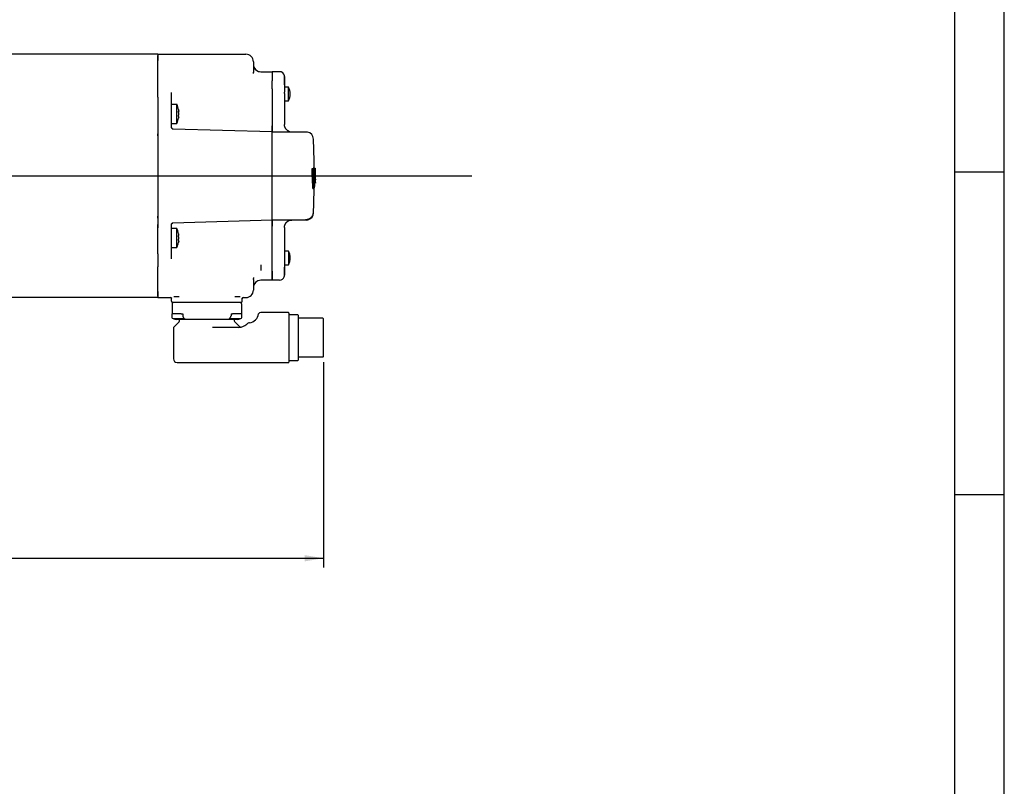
# Model space of a CAD drawing. Header units: millimetres. Extents: x 0 to 847, y -3 to 594.
# Tile 7 of 8: x 649 to 847, y 151 to 306. Entities that reach past the tile are written whole.
import ezdxf
from ezdxf.enums import TextEntityAlignment as Align
from ezdxf.lldxf.tags import DXFTag

# ---------------------------------------------------------------- set-up
doc = ezdxf.new("R2010")
doc.units = ezdxf.units.MM
for name, color, linetype in [('315594', 7, 'Continuous'), ('315980', 7, 'Continuous'), ('315995', 7, 'Continuous'), ('316030', 7, 'Continuous'), ('Default', 7, 'Continuous')]:
    doc.layers.add(name, color=color, linetype=linetype)
doc.styles.add('SEACAD_Arial', font='arial.ttf')
tags = doc.linetypes.add('CENTER2', pattern=[28.575, 19.05, -3.175, 3.175, -3.175]).pattern_tags.tags
tags[10:11] = [DXFTag(74, 4), DXFTag(75, 0), DXFTag(340, '0'), DXFTag(46, 0.0), DXFTag(50, 0.0), DXFTag(44, 0.0), DXFTag(45, 0.0)]
tags[8:9] = [DXFTag(74, 4), DXFTag(75, 0), DXFTag(340, '0'), DXFTag(46, 0.0), DXFTag(50, 0.0), DXFTag(44, 0.0), DXFTag(45, 0.0)]
tags[6:7] = [DXFTag(74, 4), DXFTag(75, 0), DXFTag(340, '0'), DXFTag(46, 0.0), DXFTag(50, 0.0), DXFTag(44, 0.0), DXFTag(45, 0.0)]
tags[4:5] = [DXFTag(74, 4), DXFTag(75, 0), DXFTag(340, '0'), DXFTag(46, 0.0), DXFTag(50, 0.0), DXFTag(44, 0.0), DXFTag(45, 0.0)]
doc.dimstyles.new('ISO', dxfattribs={"dimtxt": 3.75, "dimasz": 3.75, "dimexe": 1.875, "dimexo": 1.125, "dimgap": 1.875, "dimtad": 1, "dimlfac": 2, "dimdsep": 46, "dimtxsty": 'SEACAD_Arial', "dimblk1": '_SE_FILLED', "dimblk2": '_SE_FILLED', "dimsah": 1, "dimcen": 1.875, "dimadec": 0, "dimazin": 0, "dimtfac": 1, "dimtdec": 3, "dimtmove": 0, "dimatfit": 3, "dimfxl": 1, "dimtolj": 1, "dimarcsym": 0})

# ---------------------------------------------------------------- blocks, each defined once
blk = doc.blocks.new('SEANNOT_GROUP29')
at = {"layer": 'Default', "color": 7, "linetype": 'CENTER2'}
blk.add_line((220.18, 274.03), (739.73, 274.03), dxfattribs=at)
blk = doc.blocks.new('SE3')
at = {"color": 7, "linetype": 'Continuous'}
for p, q in [((847, -0.12), (847, 593.88)), ((837, 9.88), (837, 583.88)), ((837, 274.88), (847, 274.88)), ((837, 209.88), (847, 209.88))]:
    blk.add_line(p, q, dxfattribs=at)
blk = doc.blocks.new('SE2')
at = {"layer": 'Default'}
blk.add_blockref('SE3', (0, 0), dxfattribs=at)
blk = doc.blocks.new('SE13')
at = {"layer": '315594', "color": 7, "linetype": 'Continuous'}
for p, q in [((679.35, 248.28), (679.35, 246.28)), ((693.3, 248.28), (693.3, 246.28)), ((681.14, 246.28), (679.27, 246.28)), ((679.27, 246.28), (679.27, 245.53)), ((681.14, 246.28), (681.46, 246.28)), ((681.46, 246.28), (681.46, 245.88)), ((691.19, 246.28), (691.51, 246.28)), ((691.19, 246.28), (691.19, 245.88)), ((693.38, 246.28), (691.51, 246.28)), ((693.38, 245.53), (693.38, 246.28)), ((702.75, 246.5), (697.16, 246.5)), ((702.85, 246.4), (702.85, 236.53)), ((704.6, 246.08), (702.85, 246.08)), ((679.52, 245.28), (681.82, 245.28)), ((680.77, 244.7), (679.71, 243.65)), ((682.1, 245.13), (680.1, 245.13)), ((690.55, 245.13), (682.1, 245.13)), ((692.55, 245.13), (690.55, 245.13)), ((690.83, 245.28), (693.13, 245.28)), ((692.86, 243.73), (691.88, 244.7)), ((704.7, 245.98), (704.7, 236.95)), ((709.7, 245.37), (704.7, 245.37)), ((709.8, 237.67), (709.8, 245.27)), ((679.57, 243.3), (679.57, 237.18)), ((688.83, 243.5), (687.55, 243.5)), ((691.92, 243.5), (688.83, 243.5)), ((691.94, 243.5), (691.9, 243.5)), ((692.67, 243.5), (691.92, 243.5)), ((692.67, 243.5), (691.92, 243.5)), ((680.32, 236.43), (684.96, 236.43)), ((684.96, 236.43), (694.15, 236.43)), ((694.15, 236.43), (702.75, 236.43)), ((702.85, 236.85), (704.6, 236.85)), ((704.7, 237.57), (709.7, 237.57))]:
    blk.add_line(p, q, dxfattribs=at)
for centre, radius, start, end in [((679.6, 248.28), 0.25, 90, 180), ((693.05, 248.28), 0.25, 0, 90), ((694.65, 246.53), 2.1, 277.6252, 352.3307), ((697.16, 246), 0.5, 89.5623, 150.0562), ((702.75, 246.4), 0.1, 0, 90), ((704.6, 245.98), 0.1, 0, 90), ((679.52, 245.53), 0.25, 180, 270), ((680.1, 245.88), 0.75, 233.4629, 270), ((680.59, 244.88), 0.25, 315, 90), ((692.06, 244.88), 0.25, 90, 225), ((692.55, 245.88), 0.75, 270, 305.6053), ((692.67, 245.96), 2.45, 270.0018, 313.7639), ((693.13, 245.53), 0.25, 270, 0), ((695.06, 243.46), 0.999, 97.5419, 133.7722), ((697.94, 239.3), 6.05, 123.1489, 125.9495), ((709.7, 245.27), 0.1, 0, 90), ((680.07, 243.3), 0.5, 135, 180), ((687.5, 240.9), 2.61, 88.7261, 90.4537), ((693.21, 244.08), 0.5, 224.9999, 276.9866), ((692.67, 245.96), 2.45, 286.1443, 286.1702), ((692.67, 245.96), 2.45, 286.1444, 286.1703), ((680.32, 237.18), 0.75, 180, 270), ((684.54, 631.84), 395.41, 270.0612, 270.0847), ((702.75, 236.53), 0.1, 270, 0), ((704.6, 236.95), 0.1, 270, 0), ((709.7, 237.67), 0.1, 270, 0)]:
    blk.add_arc(centre, radius, start, end, dxfattribs=at)
for points, knots in [([(681.46, 245.88), (681.46, 245.82), (681.48, 245.77), (681.51, 245.66), (681.54, 245.61), (681.62, 245.48), (681.69, 245.41), (681.82, 245.28), (681.89, 245.23), (682.01, 245.15), (682.06, 245.13), (682.1, 245.13)], [0, 0, 0, 0, 0.125, 0.125, 0.25, 0.25, 0.5, 0.5, 0.75, 0.75, 1, 1, 1, 1]), ([(690.55, 245.13), (690.59, 245.13), (690.65, 245.15), (690.76, 245.23), (690.83, 245.28), (690.93, 245.37), (690.96, 245.41), (691.02, 245.48), (691.06, 245.53), (691.11, 245.61), (691.14, 245.66), (691.17, 245.77), (691.19, 245.82), (691.19, 245.88)], [0, 0, 0, 0, 0.25, 0.25, 0.5, 0.5, 0.625, 0.625, 0.75, 0.75, 0.875, 0.875, 1, 1, 1, 1])]:
    blk.add_open_spline(points, degree=3, knots=knots, dxfattribs=at)
at = {"layer": '315980', "color": 7, "linetype": 'Continuous'}
for p, q in [((676.45, 298.53), (591.7, 298.53)), ((676.45, 298.53), (676.45, 297.29)), ((676.45, 289.87), (676.45, 289.7)), ((676.45, 284.51), (676.45, 283.59)), ((676.45, 283.59), (676.45, 282.53)), ((676.45, 282.53), (676.45, 265.53)), ((676.45, 265.53), (676.45, 264.47)), ((676.45, 264.47), (676.45, 263.55)), ((676.45, 258.36), (676.45, 258.19)), ((676.45, 250.77), (676.45, 249.53)), ((676.45, 249.53), (591.7, 249.53))]:
    blk.add_line(p, q, dxfattribs=at)
at = {"layer": '315995', "color": 7, "linetype": 'Continuous'}
for p, q in [((676.45, 298.53), (694.2, 298.53)), ((676.45, 297.04), (676.45, 298.28)), ((676.45, 292.34), (676.45, 297.04)), ((695.7, 297.03), (695.7, 296.79)), ((695.7, 296.79), (695.7, 294.86)), ((695.7, 296.5), (695.7, 294.86)), ((695.71, 294.68), (695.68, 294.92)), ((697.2, 295.03), (697.2, 295)), ((697.2, 295.03), (699.45, 295.03)), ((699.45, 295.03), (699.45, 293.18)), ((676.45, 289.87), (676.45, 292.34)), ((699.45, 291.9), (699.45, 293.08)), ((676.45, 289.87), (676.45, 289.7)), ((676.45, 289.7), (676.45, 288.33)), ((679.2, 289.62), (679.2, 290.7)), ((676.45, 288.33), (676.45, 283.83)), ((679.2, 289.45), (679.2, 289.62)), ((679.2, 288.31), (679.2, 289.45)), ((680.27, 288.45), (679.2, 288.45)), ((679.2, 283.74), (679.2, 288.31)), ((680.27, 284.6), (680.27, 288.45)), ((680.61, 287.4), (680.64, 287.27)), ((680.64, 285.79), (680.61, 285.65)), ((680.62, 287.03), (680.65, 287.03)), ((680.65, 286.03), (680.62, 286.03)), ((679.2, 284.6), (680.27, 284.6)), ((679.2, 283.7), (679.2, 283.74)), ((679.24, 283.64), (679.2, 283.73)), ((699.45, 284.14), (699.45, 282.96)), ((676.45, 282.11), (676.45, 282.53)), ((676.45, 282.11), (676.45, 265.95)), ((679.2, 283.66), (679.2, 283.68)), ((679.44, 283.52), (699.45, 282.96)), ((676.45, 265.53), (676.45, 265.95)), ((676.45, 259.72), (676.45, 264.23)), ((679.2, 264.33), (679.24, 264.42)), ((679.2, 264.38), (679.2, 264.4)), ((679.2, 264.32), (679.2, 264.36)), ((679.2, 259.75), (679.2, 264.32)), ((699.45, 265.1), (679.44, 264.54)), ((699.45, 265.1), (699.45, 263.92)), ((680.27, 263.45), (679.2, 263.45)), ((680.27, 259.6), (680.27, 263.45)), ((680.61, 262.4), (680.64, 262.27)), ((680.62, 262.03), (680.65, 262.03)), ((699.45, 256.44), (699.45, 263.86)), ((680.64, 260.79), (680.61, 260.65)), ((680.65, 261.03), (680.62, 261.03)), ((676.45, 258.36), (676.45, 259.72)), ((676.45, 258.36), (676.45, 258.19)), ((676.45, 258.19), (676.45, 255.72)), ((679.2, 258.61), (679.2, 259.75)), ((679.2, 259.6), (680.27, 259.6)), ((679.2, 258.44), (679.2, 258.61)), ((679.2, 257.36), (679.2, 258.44)), ((699.45, 254.98), (699.45, 256.16)), ((676.45, 251.02), (676.45, 255.72)), ((699.45, 253.03), (699.45, 254.85)), ((695.68, 253.14), (695.71, 253.38)), ((695.7, 253.2), (695.7, 251.53)), ((695.7, 253.2), (695.7, 251.27)), ((699.45, 253.03), (697.2, 253.03)), ((676.45, 249.78), (676.45, 251.02)), ((695.7, 251.27), (695.7, 251.03)), ((676.45, 249.53), (678.95, 249.53)), ((679.17, 249.49), (679.23, 249.38)), ((679.2, 248.78), (679.2, 249.38)), ((680.7, 248.53), (679.45, 248.53)), ((691.95, 248.53), (680.7, 248.53)), ((693.2, 248.53), (691.95, 248.53)), ((693.42, 249.38), (693.48, 249.49)), ((693.42, 249.38), (693.48, 249.49)), ((693.45, 248.78), (693.45, 249.38)), ((693.7, 249.53), (694.2, 249.53))]:
    blk.add_line(p, q, dxfattribs=at)
for centre, radius, start, end in [((697.2, 296.53), 1.5, 180.0001, 270), ((705.6, 299.33), 10.35, 198.3869, 201.0996), ((697.2, 296.5), 1.5, 201.1995, 270.0064), ((670.3, 290.22), 8.92, 3.0721, 3.8238), ((676.2, 286.53), 4.5, 11.207, 25.3266), ((679.44, 286.53), 1.22, 349.4688, 10.5312), ((679.45, 283.77), 0.25, 180.0035, 196.6089), ((679.45, 283.77), 0.25, 179.999, 197.3558), ((676.2, 286.53), 4.5, 334.6734, 348.7849), ((679.45, 283.71), 0.245, 181.1122, 191.1226), ((679.45, 283.77), 0.25, 200.9765, 268.8949), ((679.45, 283.77), 0.25, 247.6092, 268.3969), ((679.45, 283.77), 0.25, 250.0067, 268.4), ((679.45, 264.35), 0.245, 168.8533, 178.8796), ((679.45, 264.29), 0.25, 162.6428, 180), ((679.45, 264.29), 0.25, 91.1052, 159.022), ((679.45, 264.29), 0.25, 91.6, 109.9956), ((676.2, 261.53), 4.5, 11.207, 25.3266), ((676.2, 261.53), 4.5, 334.6734, 348.7849), ((679.44, 261.53), 1.22, 349.4688, 10.5312), ((714.06, 256.22), 16.9, 180.2885, 184.1552), ((697.2, 251.53), 1.5, 90, 180), ((680.35, 229.94), 19.47, 93.2942, 93.3751), ((679.45, 248.78), 0.25, 180, 270), ((680.25, 225.6), 24.07, 88.916, 91.4636), ((692.41, 225.75), 23.91, 88.5284, 91.0975), ((693.2, 248.78), 0.25, 270, 0), ((692.36, 232.83), 16.58, 86.24, 86.335), ((693.7, 249.38), 0.25, 154.6128, 179.993)]:
    blk.add_arc(centre, radius, start, end, dxfattribs=at)
for centre, major_axis, start_param, end_param in [((694.2, 297.03), (0, -1.5), 1.570796, 3.141593), ((694.2, 251.03), (0, 1.5), 3.141593, 4.712389), ((678.95, 249.28), (0, 0.25), 4.712389, 6.283185), ((693.7, 249.28), (0, 0.25), 0, 1.570796)]:
    blk.add_ellipse(centre, major_axis=major_axis, ratio=0.999848, start_param=start_param, end_param=end_param, dxfattribs=at)
for points, weights in [([(695.7, 294.86), (695.7, 294.87), (695.69, 294.89), (695.68, 294.9)], [1.16488523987, 1.139958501, 1.11785801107, 1.09858377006]), ([(679.2, 283.7), (679.2, 283.69), (679.2, 283.68), (679.2, 283.66)], [1.1650281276, 1.13781580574, 1.11396886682, 1.09348731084]), ([(679.18, 249.48), (679.19, 249.45), (679.2, 249.41), (679.2, 249.38)], [1.03045518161, 1.05834665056, 1.10539579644, 1.17160261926])]:
    blk.add_rational_spline(points, weights, degree=3, dxfattribs=at)
for points, knots in [([(680.64, 286.75), (680.63, 286.78), (680.62, 286.81), (680.62, 286.89), (680.61, 286.93), (680.61, 287), (680.62, 287.03), (680.62, 287.06), (680.63, 287.06), (680.64, 287.05)], [0, 0, 0, 0, 0.25, 0.25, 0.5, 0.5, 0.75, 0.75, 1, 1, 1, 1]), ([(680.64, 286.01), (680.63, 286), (680.62, 286), (680.62, 286.03), (680.61, 286.06), (680.61, 286.13), (680.62, 286.17), (680.62, 286.24), (680.63, 286.28), (680.64, 286.31)], [0, 0, 0, 0, 0.25, 0.25, 0.5, 0.5, 0.75, 0.75, 1, 1, 1, 1]), ([(680.64, 287.05), (680.64, 287.04), (680.65, 287.03), (680.65, 287.04), (680.66, 287.05), (680.66, 287.12), (680.65, 287.19), (680.64, 287.27)], [0, 0, 0, 0, 0.25, 0.25, 0.5, 0.5, 1, 1, 1, 1]), ([(680.64, 285.79), (680.64, 285.83), (680.65, 285.87), (680.65, 285.94), (680.66, 285.96), (680.66, 286.03), (680.65, 286.04), (680.64, 286.01)], [0, 0, 0, 0, 0.25, 0.25, 0.5, 0.5, 1, 1, 1, 1]), ([(699.45, 281.59), (699.45, 281.62), (699.45, 281.67), (699.45, 281.75), (699.45, 281.83), (699.45, 281.9), (699.45, 281.98), (699.45, 282.06), (699.45, 282.19), (699.45, 282.37), (699.45, 282.57), (699.45, 282.74), (699.45, 282.85), (699.45, 282.91), (699.45, 282.94), (699.45, 282.96), (699.45, 282.96), (699.45, 282.96)], [0, 0, 0, 0, 0.03511, 0.070496, 0.10611, 0.141902, 0.177818, 0.213807, 0.249815, 0.371417, 0.49942, 0.616486, 0.749072, 0.804652, 0.874311, 0.955134, 1, 1, 1, 1]), ([(699.45, 266.47), (699.45, 268.99), (699.45, 274.03), (699.45, 279.07), (699.45, 281.59)], [0, 0, 0, 0, 0.5, 1, 1, 1, 1]), ([(699.45, 265.1), (699.45, 265.1), (699.45, 265.1), (699.45, 265.1), (699.45, 265.12), (699.45, 265.15), (699.45, 265.21), (699.45, 265.32), (699.45, 265.49), (699.45, 265.69), (699.45, 265.89), (699.45, 266.06), (699.45, 266.19), (699.45, 266.33), (699.45, 266.42), (699.45, 266.47)], [0, 0, 0, 0, 0.026038, 0.067682, 0.12587, 0.195637, 0.251349, 0.384105, 0.50136, 0.62921, 0.750714, 0.813574, 0.876261, 0.938493, 1, 1, 1, 1]), ([(679.2, 264.38), (679.2, 264.38), (679.2, 264.37), (679.2, 264.36), (679.2, 264.36)], [0.8896097, 0.8896097, 0.8896097, 0.8896097, 0.9247743, 1, 1, 1, 1]), ([(680.64, 261.75), (680.63, 261.78), (680.62, 261.81), (680.62, 261.89), (680.61, 261.93), (680.61, 262), (680.62, 262.03), (680.62, 262.06), (680.63, 262.06), (680.64, 262.05)], [0, 0, 0, 0, 0.25, 0.25, 0.5, 0.5, 0.75, 0.75, 1, 1, 1, 1]), ([(680.64, 262.05), (680.64, 262.04), (680.65, 262.03), (680.65, 262.04), (680.66, 262.05), (680.66, 262.12), (680.65, 262.19), (680.64, 262.27)], [0, 0, 0, 0, 0.25, 0.25, 0.5, 0.5, 1, 1, 1, 1]), ([(680.64, 261.01), (680.63, 261), (680.62, 261), (680.62, 261.03), (680.61, 261.06), (680.61, 261.13), (680.62, 261.17), (680.62, 261.24), (680.63, 261.28), (680.64, 261.31)], [0, 0, 0, 0, 0.25, 0.25, 0.5, 0.5, 0.75, 0.75, 1, 1, 1, 1]), ([(680.64, 260.79), (680.64, 260.83), (680.65, 260.87), (680.65, 260.94), (680.66, 260.96), (680.66, 261.03), (680.65, 261.04), (680.64, 261.01)], [0, 0, 0, 0, 0.25, 0.25, 0.5, 0.5, 1, 1, 1, 1])]:
    blk.add_open_spline(points, degree=3, knots=knots, dxfattribs=at)
for points in [[(679.2, 283.7), (679.2, 283.7), (679.2, 283.69), (679.2, 283.68)], [(679.2, 264.29), (679.2, 264.32), (679.21, 264.35), (679.22, 264.38)], [(679.36, 264.52), (679.38, 264.53), (679.41, 264.54), (679.44, 264.54)], [(695.7, 253.2), (695.7, 253.18), (695.69, 253.17), (695.68, 253.16)], [(695.73, 253.57), (695.72, 253.5), (695.71, 253.44), (695.71, 253.37)]]:
    blk.add_open_spline(points, degree=3, dxfattribs=at)
at = {"layer": '316030', "color": 7, "linetype": 'Continuous'}
for p, q in [((699.45, 295.03), (699.45, 293.18)), ((700.95, 295.03), (699.45, 295.03)), ((701.93, 292.38), (701.93, 294.21)), ((701.95, 294.03), (701.95, 292.21)), ((699.45, 291.59), (699.45, 293.18)), ((701.95, 292.21), (701.95, 291.42)), ((702.75, 291.9), (701.95, 291.9)), ((702.75, 289.15), (702.75, 291.9)), ((699.45, 291.59), (699.45, 284.14)), ((701.95, 291.42), (701.95, 290.89)), ((701.95, 290.64), (701.95, 290.89)), ((701.95, 290.64), (701.95, 284.4)), ((701.95, 289.15), (702.75, 289.15)), ((699.45, 282.9), (699.45, 284.14)), ((699.45, 281.55), (699.45, 282.9)), ((699.45, 282.9), (704.21, 282.9)), ((704.21, 282.9), (705.28, 282.9)), ((705.28, 282.9), (706.31, 282.9)), ((706.57, 282.88), (705.54, 282.88)), ((699.45, 266.51), (699.45, 281.55)), ((707.51, 275.53), (707.76, 275.53)), ((707.51, 273.83), (707.52, 273.25)), ((707.76, 275.53), (707.82, 275.53)), ((707.77, 273.25), (707.76, 273.83)), ((707.77, 275.6), (708.02, 275.6)), ((707.82, 275.53), (707.9, 275.53)), ((707.89, 275.6), (708.14, 275.6)), ((707.9, 275.53), (707.95, 275.53)), ((707.95, 275.48), (707.98, 275.48)), ((707.95, 274.83), (708.02, 274.83)), ((707.96, 274.89), (707.99, 274.89)), ((708.01, 274.96), (707.99, 274.89)), ((708.02, 275.6), (708.04, 275.53)), ((708.16, 275.53), (708.19, 275.53)), ((708.19, 275.53), (708.19, 275.53)), ((707.52, 273.25), (707.53, 272.92)), ((707.59, 272.57), (707.84, 272.57)), ((707.78, 272.92), (707.77, 273.25)), ((707.95, 272.63), (707.99, 272.63)), ((707.96, 273.24), (707.99, 273.24)), ((707.99, 273.24), (708.02, 273.24)), ((708.02, 272.63), (707.99, 272.63)), ((708.06, 273.24), (708.08, 273.24)), ((708.07, 272.63), (708.06, 272.63)), ((708.06, 272.57), (708.14, 272.57)), ((708.2, 272.63), (708.19, 272.63)), ((707.64, 271.53), (707.89, 271.53)), ((707.94, 271.53), (707.89, 271.53)), ((707.94, 271.61), (708.01, 271.61)), ((699.45, 265.15), (699.45, 266.51)), ((699.45, 263.92), (699.45, 265.15)), ((704.21, 265.15), (699.45, 265.15)), ((699.45, 256.44), (699.45, 263.92)), ((705.28, 265.15), (704.21, 265.15)), ((706.31, 265.15), (705.28, 265.15)), ((701.95, 263.65), (701.95, 257.42)), ((702.75, 258.9), (701.95, 258.9)), ((702.75, 258.9), (702.75, 256.15)), ((699.45, 254.85), (699.45, 256.44)), ((701.95, 257.42), (701.95, 257.17)), ((701.95, 257.17), (701.95, 256.61)), ((701.95, 256.61), (701.95, 255.82)), ((701.95, 256.15), (702.75, 256.15)), ((699.45, 254.85), (699.45, 253.03)), ((701.93, 253.85), (701.93, 255.64)), ((701.95, 255.82), (701.95, 254.03)), ((700.95, 253.03), (699.45, 253.03))]:
    blk.add_line(p, q, dxfattribs=at)
for centre, radius, start, end in [((700.95, 294.03), 1, 10.224, 90), ((700.22, 290.53), 2.88, 0, 28.5622), ((700.22, 290.53), 2.88, 331.4378, 0), ((703.45, 284.4), 1.5, 250.7488, 270.0009), ((706.31, 281.4), 1.5, 2.2517, 79.9282), ((518.73, 274.03), 189.22, 0.4747, 2.2521), ((518.88, 274.03), 188.64, 359.9393, 0.4556), ((518.88, 274.03), 188.88, 359.9394, 0.455), ((518.88, 274.03), 188.94, 359.9907, 0.4549), ((740.78, 273.85), 32.96, 179.742, 180.7469), ((518.88, 274.03), 189.02, 0.0147, 0.4547), ((687.26, 274.01), 20.65, 358.6712, 0.2007), ((518.88, 274.03), 189.08, 359.2424, 0.4546), ((522.07, 272.81), 185.93, 0.6393, 0.8226), ((706.35, 274.8), 1.67, 0.8696, 4.1861), ((666.88, 274.41), 41.14, 359.9956, 0.5732), ((518.89, 274.03), 189.13, 359.7617, 0.1155), ((706.06, 275.28), 1.99, 1.9242, 7.0996), ((697.15, 274.93), 10.91, 0.614, 2.1894), ((626.17, 274.28), 81.89, 0.1584, 0.5366), ((518.89, 274.03), 189.17, 359.7618, 0.1444), ((740.64, 274.17), 32.55, 178.2576, 180.1791), ((740.07, 273.99), 31.98, 179.8472, 181.7771), ((733.23, 274.17), 25.11, 178.7031, 180.2225), ((732.67, 274), 24.54, 179.8129, 181.3418), ((682.35, 274.15), 25.82, 359.841, 1.3063), ((682.23, 274), 25.94, 358.728, 0.1866), ((694.07, 274.75), 14.11, 0.5638, 2.7034), ((649.3, 274.09), 58.89, 359.9484, 0.774), ((655.01, 274.02), 53.18, 359.2285, 0.0248), ((518.89, 274.03), 189.31, 359.577, 0.454), ((518.88, 274.03), 189.32, 0.1831, 0.454), ((514.74, 274.08), 193.46, 359.8757, 0.1633), ((709.87, 273.01), 2.35, 182.3044, 188.4692), ((518.86, 274.03), 188.8, 359.2412, 359.5559), ((710.12, 273.01), 2.35, 182.2927, 188.4646), ((710.25, 273.46), 2.42, 180.9448, 185.5529), ((704.54, 273.59), 3.36, 354.2127, 359.008), ((518.86, 274.03), 189.04, 359.2422, 359.688), ((518.88, 274.03), 189.11, 359.5765, 359.7617), ((518.86, 274.03), 189.16, 359.2667, 359.5766), ((518.87, 274.03), 189.2, 359.4023, 359.5767), ((518.88, 274.03), 189.2, 359.5767, 359.7618), ((691.89, 273.46), 16.29, 357.531, 359.4517), ((555.71, 274.62), 152.48, 359.2834, 359.5346), ((709.66, 272.7), 1.48, 179.3777, 184.996), ((710.2, 273.37), 2, 179.8567, 183.4462), ((707.25, 273.33), 0.945, 355.6499, 1.075), ((675.51, 273.2), 32.69, 359.0484, 359.721), ((518.88, 274.03), 189.32, 359.577, 359.7017), ((707.26, 272.65), 0.937, 354.96, 0.6993), ((648.27, 273.86), 59.93, 359.5068, 359.8127), ((518.73, 274.03), 189.22, 357.7479, 359.2424), ((706.31, 266.65), 1.5, 288.5051, 357.7483), ((706.31, 266.65), 1.5, 270, 288.5051), ((706.44, 266.07), 0.906, 278.3519, 294.9995), ((700.22, 257.53), 2.88, 0, 28.5622), ((700.22, 257.53), 2.88, 331.4378, 0), ((700.95, 254.03), 1, 270, 341.9998), ((700.95, 254.03), 1, 341.9998, 349.7739)]:
    blk.add_arc(centre, radius, start, end, dxfattribs=at)
blk.add_ellipse((571, 275.4), major_axis=(137.21, 0), ratio=0.502725, start_param=-0.055023, end_param=-0.048527, dxfattribs=at)
for points, weights in [([(702.9, 283.01), (702.3, 283.24), (701.95, 283.78), (701.95, 284.4)], [1.04389325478, 0.956776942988, 0.999337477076, 1.17157485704]), ([(701.95, 263.65), (701.95, 264.28), (702.3, 264.81), (702.9, 265.05)], [1.17157770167, 0.999339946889, 0.956777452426, 1.04389021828])]:
    blk.add_rational_spline(points, weights, degree=3, dxfattribs=at)
for points, knots in [([(707.77, 275.6), (707.76, 275.6), (707.75, 275.58), (707.74, 275.55), (707.74, 275.54)], [0, 0, 0, 0, 0.5, 0.7215302, 0.7215302, 0.7215302, 0.7215302]), ([(707.98, 275.48), (707.98, 275.49), (707.99, 275.51), (707.99, 275.54), (708, 275.56), (708, 275.57), (708.01, 275.59), (708.01, 275.59), (708.01, 275.59), (708.02, 275.6)], [0, 0, 0, 0, 0.131177, 0.26532, 0.402976, 0.544705, 0.691074, 0.84265, 1, 1, 1, 1]), ([(708.01, 274.92), (708.01, 274.93), (708.01, 274.94), (708.01, 274.95), (708.01, 274.95), (708.01, 274.96), (708.01, 274.96), (708.01, 274.96)], [0, 0, 0, 0, 0.195572, 0.389102, 0.585433, 0.788225, 1, 1, 1, 1]), ([(708.11, 275.16), (708.11, 275.19), (708.11, 275.23), (708.11, 275.29), (708.11, 275.34), (708.12, 275.39), (708.12, 275.44), (708.12, 275.48), (708.13, 275.51), (708.13, 275.54), (708.13, 275.57), (708.14, 275.58), (708.14, 275.59), (708.14, 275.59), (708.14, 275.6)], [0, 0, 0, 0, 0.076549, 0.153231, 0.230278, 0.307969, 0.38663, 0.466631, 0.548383, 0.632334, 0.718962, 0.808768, 0.902271, 1, 1, 1, 1]), ([(708.15, 274.97), (708.15, 274.97), (708.15, 274.97), (708.14, 274.96), (708.14, 274.95), (708.14, 274.93), (708.14, 274.91), (708.14, 274.89), (708.14, 274.86), (708.13, 274.82), (708.13, 274.78), (708.13, 274.76), (708.13, 274.74)], [0, 0, 0, 0, 0.104394, 0.205716, 0.304732, 0.402243, 0.499062, 0.596001, 0.693847, 0.793347, 0.895189, 1, 1, 1, 1]), ([(708.14, 275.6), (708.14, 275.6), (708.15, 275.59), (708.15, 275.59), (708.15, 275.58), (708.15, 275.56), (708.16, 275.54), (708.16, 275.52), (708.16, 275.5), (708.16, 275.47), (708.16, 275.45), (708.17, 275.43), (708.17, 275.42)], [0, 0, 0, 0, 0.112544, 0.2223, 0.329269, 0.433451, 0.534844, 0.633451, 0.729269, 0.8223, 0.912544, 1, 1, 1, 1]), ([(708.16, 274.74), (708.16, 274.76), (708.16, 274.79), (708.16, 274.83), (708.16, 274.86), (708.16, 274.89), (708.16, 274.92), (708.15, 274.94), (708.15, 274.95), (708.15, 274.96), (708.15, 274.97), (708.15, 274.97), (708.15, 274.97)], [0, 0, 0, 0, 0.110379, 0.216175, 0.318252, 0.417493, 0.514778, 0.610966, 0.70687, 0.803243, 0.900757, 1, 1, 1, 1]), ([(707.55, 272.66), (707.55, 272.66), (707.55, 272.64), (707.56, 272.62), (707.56, 272.6), (707.57, 272.59), (707.57, 272.57), (707.58, 272.57), (707.58, 272.57), (707.59, 272.57)], [0, 0, 0, 0, 0.128592, 0.26114, 0.398108, 0.539978, 0.687246, 0.840417, 1, 1, 1, 1]), ([(707.84, 273.23), (707.84, 273.22), (707.84, 273.2), (707.84, 273.19), (707.85, 273.17), (707.85, 273.16), (707.86, 273.15), (707.86, 273.15), (707.86, 273.15)], [0, 0, 0, 0, 0.149462, 0.303633, 0.464209, 0.632807, 0.810941, 1, 1, 1, 1]), ([(707.9, 273), (707.9, 272.98), (707.9, 272.93), (707.89, 272.87), (707.89, 272.81), (707.88, 272.76), (707.88, 272.72), (707.87, 272.68), (707.87, 272.64), (707.86, 272.62), (707.86, 272.59), (707.85, 272.58), (707.84, 272.57), (707.84, 272.57), (707.84, 272.57)], [0, 0, 0, 0, 0.089109, 0.175943, 0.260796, 0.343998, 0.425918, 0.506954, 0.587538, 0.668123, 0.749182, 0.831195, 0.914643, 1, 1, 1, 1]), ([(707.86, 273.15), (707.86, 273.15), (707.86, 273.15), (707.87, 273.16), (707.87, 273.17), (707.87, 273.18), (707.88, 273.2), (707.88, 273.21), (707.88, 273.23), (707.88, 273.24), (707.88, 273.25)], [0, 0, 0, 0, 0.163733, 0.316401, 0.458004, 0.588541, 0.708009, 0.816409, 0.91374, 1, 1, 1, 1]), ([(708.14, 272.57), (708.14, 272.57), (708.14, 272.57), (708.14, 272.58), (708.13, 272.59), (708.13, 272.61), (708.13, 272.63), (708.13, 272.66), (708.12, 272.69), (708.12, 272.72), (708.12, 272.76), (708.12, 272.8), (708.11, 272.85), (708.11, 272.89), (708.11, 272.94), (708.11, 272.98), (708.11, 273)], [0, 0, 0, 0, 0.086934, 0.170234, 0.250258, 0.327353, 0.401851, 0.474066, 0.544295, 0.61281, 0.679859, 0.745665, 0.810426, 0.87431, 0.937462, 1, 1, 1, 1]), ([(708.13, 273.42), (708.13, 273.4), (708.13, 273.37), (708.13, 273.33), (708.14, 273.29), (708.14, 273.26), (708.14, 273.24), (708.14, 273.22), (708.14, 273.2), (708.15, 273.19), (708.15, 273.19), (708.15, 273.19)], [0, 0, 0, 0, 0.116208, 0.22885, 0.338798, 0.447019, 0.55456, 0.662518, 0.772015, 0.884154, 1, 1, 1, 1]), ([(708.17, 272.75), (708.17, 272.74), (708.16, 272.71), (708.16, 272.68), (708.16, 272.65), (708.16, 272.62), (708.15, 272.6), (708.15, 272.59), (708.15, 272.57), (708.15, 272.57), (708.14, 272.57), (708.14, 272.57)], [0, 0, 0, 0, 0.111062, 0.221419, 0.33141, 0.441355, 0.551553, 0.662278, 0.77378, 0.886287, 1, 1, 1, 1]), ([(708.15, 273.19), (708.15, 273.19), (708.15, 273.19), (708.15, 273.2), (708.15, 273.21), (708.16, 273.23), (708.16, 273.26), (708.16, 273.29), (708.16, 273.33), (708.16, 273.37), (708.16, 273.4), (708.16, 273.42)], [0, 0, 0, 0, 0.110352, 0.218588, 0.325541, 0.432171, 0.539547, 0.648821, 0.761187, 0.877853, 1, 1, 1, 1]), ([(705.54, 265.18), (705.64, 265.18), (705.8, 265.18), (706.11, 265.2), (706.42, 265.24), (706.73, 265.32), (707, 265.44), (707.23, 265.59), (707.44, 265.78), (707.61, 266.01), (707.74, 266.29), (707.77, 266.49), (707.78, 266.61)], [0, 0, 0, 0, 0.168287, 0.323619, 0.466223, 0.596411, 0.676506, 0.751383, 0.82115, 0.885865, 0.945515, 1, 1, 1, 1]), ([(705.54, 265.18), (705.7, 265.18), (705.95, 265.18), (706.3, 265.18), (706.42, 265.18), (706.49, 265.18)], [0, 0, 0, 0, 0.333447, 0.6668, 1, 1, 1, 1])]:
    blk.add_open_spline(points, degree=3, knots=knots, dxfattribs=at)
for points in [[(707.84, 272.57), (707.83, 272.57), (707.82, 272.58), (707.81, 272.63), (707.8, 272.66)], [(702.9, 265.05), (703.08, 265.12), (703.26, 265.15), (703.45, 265.15)]]:
    blk.add_open_spline(points, degree=3, dxfattribs=at)
blk = doc.blocks.new('DMBLK4')
at = {"layer": 'Default', "linetype": 'Continuous'}
for points in [[(221.2, 196.39), (221.2, 197.64), (217.45, 197.02)], [(706.05, 196.39), (709.8, 197.02), (706.05, 197.64)]]:
    blk.add_hatch(color=7, dxfattribs=at).paths.add_polyline_path(points)
at = {"layer": 'Default', "color": 7, "linetype": 'Continuous'}
for p, q in [((217.45, 261.07), (217.45, 195.14)), ((709.8, 236.54), (709.8, 195.14)), ((217.45, 197.02), (709.8, 197.02))]:
    blk.add_line(p, q, dxfattribs=at)
at = {"layer": 'Default', "color": 7, "linetype": 'Continuous', "style": 'SEACAD_Arial'}
blk.add_text('980', height=3.75, dxfattribs=at).set_placement((459.23, 201.7), align=Align.TOP_LEFT)
blk = doc.blocks.new('_SE_FILLED')
at = {"color": 0}
blk.add_line((0, 0), (-1, 0), dxfattribs=at)
blk.add_solid([(0, 0), (-1, -0.1665), (-1, 0.1665), (0, 0)], dxfattribs=at)

msp = doc.modelspace()

# ---------------------------------------------------------------- block references
msp.add_blockref('SE2', (0, 0))
at = {"layer": 'Default'}
for name in ['SE13', 'SEANNOT_GROUP29']:
    msp.add_blockref(name, (0, 0), dxfattribs=at)

# ---------------------------------------------------------------- dimensions: what is measured, and where the dimension line sits
at = {"layer": 'Default', "color": 7, "linetype": 'Continuous'}
dim = msp.add_linear_dim(base=(709.8046, 197.0153), p1=(217.4504, 262.1997), p2=(709.8046, 237.6673), text='\\A1;<>', dimstyle='ISO', override={"dimdec": 0, "dimrnd": 10, "dimtdec": 4}, dxfattribs=at)
dim.commit()
dim.dimension.update_dxf_attribs({"geometry": 'DMBLK4', "text_midpoint": (463.6275, 197.0153), "dimtype": 160})

doc.saveas('drawing.dxf')
